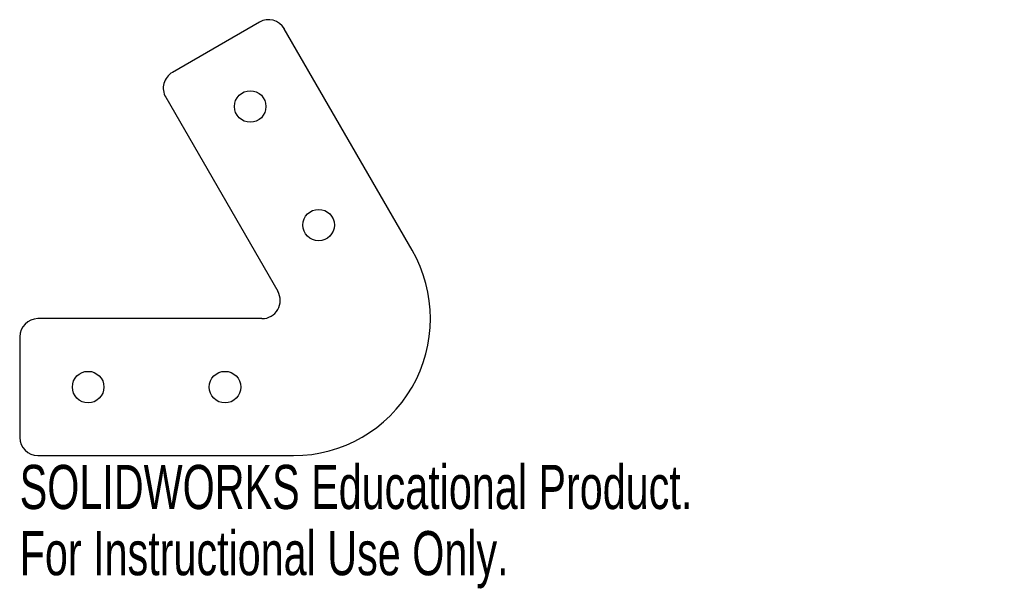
# Model space of a CAD drawing. Header units: millimetres. Extents: x -30 to 78, y -30 to 33.
import ezdxf

# ---------------------------------------------------------------- set-up
doc = ezdxf.new("R2010")
doc.units = ezdxf.units.MM
doc.styles.add('SLDTEXTSTYLE0', font='TXT', dxfattribs={"width": 0.7})

msp = doc.modelspace()

# ---------------------------------------------------------------- linework, layer by layer
at = {"color": 7, "linetype": 'Continuous', "lineweight": 25}
for p, q in [((-3.74, 32.48), (-13.27, 26.98)), ((12.99, 7.5), (-1.01, 31.75)), ((-14, 24.25), (-1.73, 3)), ((-3.46, 0), (-28, 0)), ((-30, -2), (-30, -13)), ((-28, -15), (0, -15))]:
    msp.add_line(p, q, dxfattribs=at)
for centre, radius in [((-4.75, 23.24), 1.73), ((2.75, 10.25), 1.72), ((-22.5, -7.5), 1.73), ((-7.5, -7.5), 1.73)]:
    msp.add_circle(centre, radius, dxfattribs=at)
for centre, radius, start, end in [((-2.74, 30.75), 2, 30, 120), ((-12.27, 25.25), 2, 120, 210), ((0, 0), 15, 270, 30), ((-3.46, 2), 2, 270, 30), ((-28, -2), 2, 90, 180), ((-28, -13), 2, 180, 270)]:
    msp.add_arc(centre, radius, start, end, dxfattribs=at)

# ---------------------------------------------------------------- texts
at = {"color": 7, "linetype": 'Continuous', "char_height": 4.8336, "attachment_point": 1, "style": 'SLDTEXTSTYLE0'}
for s, insert in [('SOLIDWORKS Educational Product.', (-30, -16.02)), ('For Instructional Use Only.', (-30, -23.27))]:
    msp.add_mtext(s, dxfattribs=dict(at, insert=insert))

doc.saveas('drawing.dxf')
